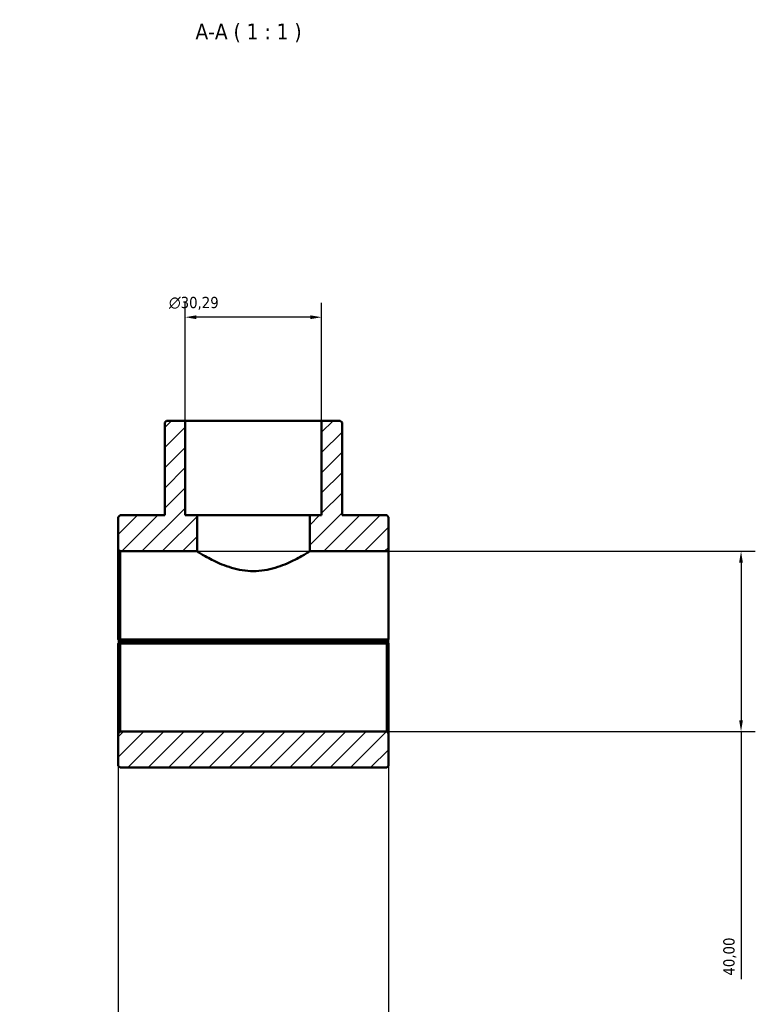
# Model space of a CAD drawing. Header units: millimetres. Extents: x 0 to 1134, y 0 to 1083.
# Tile 7 of 7: x 970 to 1134, y 237 to 455. Entities that reach past the tile are written whole.
import ezdxf

# ---------------------------------------------------------------- set-up
doc = ezdxf.new("R2010")
doc.units = ezdxf.units.MM
for name, color, linetype, lineweight in [('Dimension (ISO)', 7, 'Continuous', 25), ('Hatch (ISO)', 7, 'Continuous', 18), ('Symbol (ISO)', 7, 'Continuous', 25), ('Visible (ISO)', 7, 'Continuous', 50)]:
    doc.layers.add(name, color=color, linetype=linetype, lineweight=lineweight)
doc.styles.add('Label Text (ISO)', font='tahoma.ttf')
doc.styles.add('Note Text (ISO)', font='tahoma.ttf')
doc.dimstyles.new('Default (ISO)', dxfattribs={"dimtxt": 2.5, "dimasz": 2.5, "dimexe": 3.175, "dimexo": 0, "dimgap": 0.762, "dimtad": 1, "dimrnd": 1e-08, "dimzin": 0, "dimtxsty": 'Note Text (ISO)', "dimcen": 0.09, "dimdle": 10, "dimclrd": 256, "dimclre": 256, "dimclrt": 232, "dimazin": 0, "dimtfac": 1.40208, "dimtmove": 0, "dimatfit": 3, "dimfxl": 1, "dimtolj": 1, "dimtzin": 0, "dimlwd": -1, "dimlwe": -1, "dimarcsym": 0})

# ---------------------------------------------------------------- blocks, each defined once
blk = doc.blocks.new('*D7')
at = {"layer": 'Defpoints', "color": 0, "transparency": 16777216}
for p in [(1007.08, 389.39), (1007.08, 366.43), (1037.38, 366.43)]:
    blk.add_point(p, dxfattribs=at)
at = {"layer": 'Dimension (ISO)', "transparency": 16777216}
for p, q in [((1007.08, 366.43), (1007.08, 392.57)), ((1037.38, 366.43), (1037.38, 392.57)), ((1034.88, 389.39), (1009.58, 389.39))]:
    blk.add_line(p, q, dxfattribs=at)
for points in [[(1009.58, 389.81), (1009.58, 388.97), (1007.08, 389.39)], [(1034.88, 389.81), (1034.88, 388.97), (1037.38, 389.39)]]:
    blk.add_solid(points, dxfattribs=at)
at = {"layer": 'Dimension (ISO)', "color": 232, "true_color": 0xca0064, "transparency": 16777216, "insert": (1003.49, 393.91), "char_height": 2.5, "attachment_point": 1, "style": 'Note Text (ISO)'}
blk.add_mtext('\\A1;\\fAIGDT|b0|i0;\\H2.5000;\\ln\\fTahoma|b0|i0;\\H2.5000;30,29', dxfattribs=at)
blk = doc.blocks.new('*D8')
at = {"layer": 'Defpoints', "color": 0, "transparency": 16777216}
for p in [(992.23, 317.88), (1052.23, 317.88), (992.23, 145.56)]:
    blk.add_point(p, dxfattribs=at)
at = {"layer": 'Dimension (ISO)', "transparency": 16777216}
for p, q in [((992.23, 317.88), (992.23, 142.39)), ((1052.23, 317.88), (1052.23, 142.39)), ((992.23, 145.56), (970.33, 145.56)), ((1049.73, 145.56), (994.73, 145.56))]:
    blk.add_line(p, q, dxfattribs=at)
for points in [[(994.73, 145.98), (994.73, 145.15), (992.23, 145.56)], [(1049.73, 145.98), (1049.73, 145.15), (1052.23, 145.56)]]:
    blk.add_solid(points, dxfattribs=at)
at = {"layer": 'Dimension (ISO)', "color": 232, "true_color": 0xca0064, "transparency": 16777216, "insert": (971.1, 149.5), "char_height": 2.5, "attachment_point": 1, "style": 'Note Text (ISO)'}
blk.add_mtext('\\A1;60,00', dxfattribs=at)
blk = doc.blocks.new('*D9')
at = {"layer": 'Defpoints', "color": 0, "transparency": 16777216}
for p in [(1009.73, 337.43), (1051.83, 297.43), (1130.51, 297.43)]:
    blk.add_point(p, dxfattribs=at)
at = {"layer": 'Dimension (ISO)', "transparency": 16777216}
for p, q in [((1009.73, 337.43), (1133.68, 337.43)), ((1130.51, 334.93), (1130.51, 299.93)), ((1051.83, 297.43), (1133.68, 297.43)), ((1130.51, 297.43), (1130.51, 242.49))]:
    blk.add_line(p, q, dxfattribs=at)
for points in [[(1130.09, 334.93), (1130.92, 334.93), (1130.51, 337.43)], [(1130.09, 299.93), (1130.92, 299.93), (1130.51, 297.43)]]:
    blk.add_solid(points, dxfattribs=at)
at = {"layer": 'Dimension (ISO)', "color": 232, "true_color": 0xca0064, "transparency": 16777216, "insert": (1126.57, 243.26), "char_height": 2.5, "attachment_point": 1, "rotation": 90, "style": 'Note Text (ISO)'}
blk.add_mtext('\\A1;40,00', dxfattribs=at)

msp = doc.modelspace()

# ---------------------------------------------------------------- hatches: boundary and pattern name
at = {"layer": 'Hatch (ISO)'}
h = msp.add_hatch(dxfattribs=at)
h.set_pattern_fill('ANSI31', color=256, scale=25.4, style=0)
h.set_pattern_definition([(45, (0, 0), (-2.245064, 2.245064), [])])
h.paths.add_polyline_path([(1052.2303, 289.8274), (1052.2303, 297.0274), (1051.8303, 297.4274), (992.6303, 297.4274), (992.2303, 297.0274), (992.2303, 289.8274), (992.6303, 289.4274), (1051.8303, 289.4274)])
h.paths.add_polyline_path([(1007.0848, 345.4274), (1007.0848, 366.4274), (1002.9411, 366.4274), (1002.5411, 366.0274), (1002.5411, 345.4274), (992.6303, 345.4274), (992.2303, 345.0274), (992.2303, 337.8274), (992.6303, 337.4274), (1009.7303, 337.4274), (1009.7303, 345.4274)])
h.paths.add_polyline_path([(1037.3758, 366.4274), (1037.3758, 345.4274), (1034.7303, 345.4274), (1034.7303, 337.4274), (1052.2303, 337.4274), (1052.2303, 345.0274), (1051.8303, 345.4274), (1041.9194, 345.4274), (1041.9194, 366.0274), (1041.5194, 366.4274)])

# ---------------------------------------------------------------- linework, layer by layer
at = {"layer": 'Visible (ISO)'}
for p, q in [((1002.9411, 366.4274), (1002.5411, 366.0274)), ((1002.5411, 366.0274), (1002.5411, 345.4274)), ((1007.0848, 366.4274), (1002.9411, 366.4274)), ((1007.0848, 345.4274), (1007.0848, 366.4274)), ((1007.0848, 366.4274), (1037.3758, 366.4274)), ((1037.3758, 366.4274), (1037.3758, 345.4274)), ((1041.5194, 366.4274), (1037.3758, 366.4274)), ((1041.9194, 366.0274), (1041.5194, 366.4274)), ((1041.9194, 345.4274), (1041.9194, 366.0274)), ((992.6303, 345.4274), (992.2303, 345.0274)), ((1002.5411, 345.4274), (992.6303, 345.4274)), ((1009.7303, 345.4274), (1007.0848, 345.4274)), ((1009.7303, 337.4274), (1009.7303, 345.4274)), ((1009.7303, 345.4274), (1034.7303, 345.4274)), ((1037.3758, 345.4274), (1034.7303, 345.4274)), ((1034.7303, 345.4274), (1034.7303, 337.4274)), ((1051.8303, 345.4274), (1041.9194, 345.4274)), ((1052.2303, 345.0274), (1051.8303, 345.4274)), ((992.2303, 345.0274), (992.2303, 337.8274)), ((1052.2303, 337.4274), (1052.2303, 345.0274)), ((992.2303, 337.8274), (992.6303, 337.4274)), ((992.2303, 337.8274), (992.2303, 317.8774)), ((992.6303, 337.4274), (1009.7303, 337.4274)), ((992.6303, 317.8773), (992.6303, 337.4274)), ((1034.7303, 337.4274), (1052.2303, 337.4274)), ((1052.2303, 337.4274), (1052.2303, 317.8774)), ((992.2303, 316.9774), (992.2303, 297.0274)), ((992.6303, 317.4774), (992.4308, 317.6769)), ((992.4308, 317.1779), (992.6303, 317.3774)), ((1052.2303, 317.8773), (992.6303, 317.8773)), ((992.6303, 317.4774), (1051.8303, 317.4774)), ((1051.8303, 317.3774), (992.6303, 317.3774)), ((992.6303, 297.4274), (992.6303, 316.9774)), ((992.6303, 316.9774), (1051.8303, 316.9774)), ((1017.2303, 317.4774), (1017.2303, 317.3774)), ((1027.2303, 317.4774), (1027.2303, 317.3774)), ((1052.2303, 317.8773), (1051.8303, 317.4774)), ((1051.8303, 317.3774), (1052.0298, 317.1779)), ((1051.8303, 316.9774), (1051.8303, 297.4274)), ((1052.2303, 317.8774), (1052.2303, 317.8773)), ((1052.2303, 297.0274), (1052.2303, 316.9774)), ((992.6303, 297.4274), (992.2303, 297.0274)), ((1051.8303, 297.4274), (992.6303, 297.4274)), ((1052.2303, 297.0274), (1051.8303, 297.4274)), ((992.2303, 297.0274), (992.2303, 289.8274)), ((1052.2303, 289.8274), (1052.2303, 297.0274)), ((992.2303, 289.8274), (992.6303, 289.4274)), ((992.6303, 289.4274), (1051.8303, 289.4274)), ((1051.8303, 289.4274), (1052.2303, 289.8274))]:
    msp.add_line(p, q, dxfattribs=at)
for points, knots in [([(1022.2303, 333.0399), (1021.4148, 333.0399), (1020.5834, 333.1057), (1018.949, 333.3605), (1018.146, 333.5488), (1015.8538, 334.2285), (1014.4806, 334.8317), (1012.3109, 335.9006), (1011.3546, 336.4474), (1010.3861, 337.0225), (1010.1381, 337.1747), (1009.8101, 337.3772), (1009.7303, 337.4274), (1009.7303, 337.4274)], [0, 0, 0, 0, 0.24465992, 0.24465992, 0.48931985, 0.48931985, 0.97863969, 0.97863969, 1.46409265, 1.46409265, 1.70681913, 1.70681913, 1.94954561, 1.94954561, 1.94954561, 1.94954561]), ([(1034.7303, 337.4274), (1034.7303, 337.4274), (1034.6505, 337.3772), (1034.3225, 337.1747), (1034.0745, 337.0225), (1033.106, 336.4474), (1032.1497, 335.9006), (1029.98, 334.8317), (1028.6068, 334.2285), (1026.3146, 333.5488), (1025.5115, 333.3605), (1023.8772, 333.1057), (1023.0458, 333.0399), (1022.2303, 333.0399)], [5.84863683, 5.84863683, 5.84863683, 5.84863683, 6.09136331, 6.09136331, 6.33408978, 6.33408978, 6.81954274, 6.81954274, 7.30886259, 7.30886259, 7.55352251, 7.55352251, 7.79818244, 7.79818244, 7.79818244, 7.79818244])]:
    msp.add_open_spline(points, degree=3, knots=knots, dxfattribs=at)
for points in [[(992.4308, 317.6769), (992.331, 317.7766), (992.2303, 317.8774)], [(992.2303, 316.9774), (992.331, 317.0781), (992.4308, 317.1779)], [(1052.0298, 317.1779), (1052.1295, 317.0781), (1052.2303, 316.9774)]]:
    msp.add_open_spline(points, degree=2, dxfattribs=at)
for points, weights in [([(992.4308, 317.6769), (992.5316, 317.7776), (992.6303, 317.8773)], [1.00580035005, 1.00874037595, 1.01163803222]), ([(992.6303, 316.9774), (992.5316, 317.0771), (992.4308, 317.1779)], [1.01163803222, 1.00874037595, 1.00580035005]), ([(1052.0298, 317.1779), (1051.929, 317.0771), (1051.8303, 316.9774)], [1.00580035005, 1.00874037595, 1.01163803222])]:
    msp.add_rational_spline(points, weights, degree=2, dxfattribs=at)

# ---------------------------------------------------------------- texts
at = {"layer": 'Symbol (ISO)', "insert": (1009.3679, 450.4274), "char_height": 3.5, "attachment_point": 7, "style": 'Label Text (ISO)'}
msp.add_mtext('A-A ( 1 : 1 )', dxfattribs=at)

# ---------------------------------------------------------------- dimensions: what is measured, and where the dimension line sits
at = {"layer": 'Dimension (ISO)'}
dim = msp.add_linear_dim(base=(1007.0848, 389.3907), p1=(1037.3758, 366.4274), p2=(1007.0848, 366.4274), angle=180, text='\\fAIGDT|b0|i0;\\H2.5000;\\ln\\fTahoma|b0|i0;\\H2.5000;<>', dimstyle='Default (ISO)', override={"dimdec": 2, "dimtp": 0, "dimtm": 0, "dimtdec": 2, "dimtofl": 0, "dimatfit": 1}, dxfattribs=at)
dim.commit()
dim.dimension.update_dxf_attribs({"geometry": '*D7', "text_midpoint": (1009.0478, 389.3907), "dimtype": 160})
dim = msp.add_linear_dim(base=(1130.5061, 297.4274), p1=(1009.7303, 337.4274), p2=(1051.8303, 297.4274), angle=270, dimstyle='Default (ISO)', override={"dimdec": 2, "dimtp": 0, "dimtm": 0, "dimtdec": 2, "dimtofl": 0, "dimatfit": 2}, dxfattribs=at)
dim.commit()
dim.dimension.update_dxf_attribs({"geometry": '*D9', "text_midpoint": (1130.5061, 247.4274), "dimtype": 160})
dim = msp.add_linear_dim(base=(992.2303, 145.5623), p1=(1052.2303, 317.8774), p2=(992.2303, 317.8774), dimstyle='Default (ISO)', override={"dimdec": 2, "dimtp": 0, "dimtm": 0, "dimtdec": 2, "dimtofl": 0, "dimatfit": 2}, dxfattribs=at)
dim.commit()
dim.dimension.update_dxf_attribs({"geometry": '*D8', "text_midpoint": (975.2303, 145.5623), "dimtype": 160})

doc.saveas('drawing.dxf')
